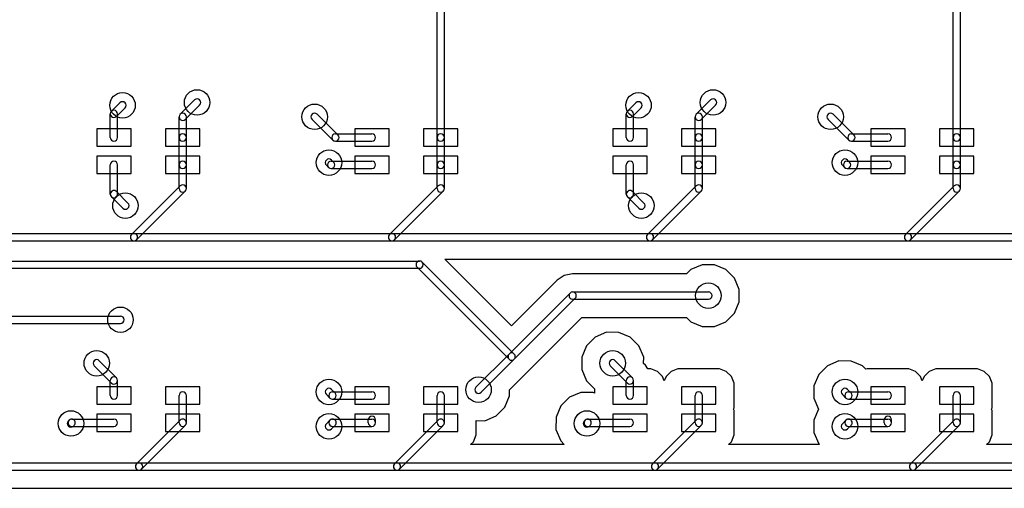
# Model space of a CAD drawing. Extents: x 67 to 209, y -168 to -95.
# Tile 10 of 13: x 141 to 175, y -130 to -113. Entities that reach past the tile are written whole.
import ezdxf

# ---------------------------------------------------------------- set-up
doc = ezdxf.new("R2010")
doc.units = 0
doc.header["$MEASUREMENT"] = 0
doc.layers.add('BLACK', color=250, linetype='CONTINUOUS')

msp = doc.modelspace()

# ---------------------------------------------------------------- linework, layer by layer
at = {"layer": 'BLACK'}
for p, q in [((155.073, -117.525), (155.073, -109.475)), ((155.327, -117.525), (155.327, -109.475)), ((173.073, -117.525), (173.073, -109.475)), ((173.327, -117.525), (173.327, -109.475)), ((144.01, -116.31), (143.71, -116.61)), ((146.61, -116.21), (146.11, -116.71)), ((146.79, -116.39), (146.29, -116.89)), ((162.01, -116.31), (161.71, -116.61)), ((164.61, -116.21), (164.11, -116.71)), ((164.79, -116.39), (164.29, -116.89)), ((143.673, -117.525), (143.673, -116.7)), ((144.19, -116.49), (143.89, -116.79)), ((143.927, -117.525), (143.927, -116.7)), ((150.89, -116.71), (151.615, -117.435)), ((161.673, -117.525), (161.673, -116.7)), ((162.19, -116.49), (161.89, -116.79)), ((161.927, -117.525), (161.927, -116.7)), ((168.89, -116.71), (169.615, -117.435)), ((146.073, -117.525), (146.073, -116.8)), ((146.327, -117.525), (146.327, -116.8)), ((150.71, -116.89), (151.435, -117.615)), ((164.073, -117.525), (164.073, -116.8)), ((164.327, -117.525), (164.327, -116.8)), ((168.71, -116.89), (169.435, -117.615)), ((143.2, -117.225), (143.2, -117.825)), ((144.4, -117.225), (143.2, -117.225)), ((144.4, -117.825), (144.4, -117.225)), ((145.6, -117.225), (145.6, -117.825)), ((146.8, -117.225), (145.6, -117.225)), ((146.8, -117.825), (146.8, -117.225)), ((151.525, -117.398), (152.8, -117.398)), ((152.2, -117.225), (152.2, -117.825)), ((153.4, -117.225), (152.2, -117.225)), ((153.4, -117.825), (153.4, -117.225)), ((154.6, -117.225), (154.6, -117.825)), ((155.8, -117.225), (154.6, -117.225)), ((155.8, -117.825), (155.8, -117.225)), ((161.2, -117.225), (161.2, -117.825)), ((162.4, -117.225), (161.2, -117.225)), ((162.4, -117.825), (162.4, -117.225)), ((163.6, -117.225), (163.6, -117.825)), ((164.8, -117.225), (163.6, -117.225)), ((164.8, -117.825), (164.8, -117.225)), ((169.525, -117.398), (170.8, -117.398)), ((170.2, -117.225), (170.2, -117.825)), ((171.4, -117.225), (170.2, -117.225)), ((171.4, -117.825), (171.4, -117.225)), ((172.6, -117.225), (172.6, -117.825)), ((173.8, -117.225), (172.6, -117.225)), ((173.8, -117.825), (173.8, -117.225)), ((146.073, -118.475), (146.073, -117.525)), ((146.327, -118.475), (146.327, -117.525)), ((151.525, -117.652), (152.8, -117.652)), ((155.073, -118.475), (155.073, -117.525)), ((155.327, -118.475), (155.327, -117.525)), ((164.073, -118.475), (164.073, -117.525)), ((164.327, -118.475), (164.327, -117.525)), ((169.525, -117.652), (170.8, -117.652)), ((173.073, -118.475), (173.073, -117.525)), ((173.327, -118.475), (173.327, -117.525)), ((143.2, -117.825), (144.4, -117.825)), ((145.6, -117.825), (146.8, -117.825)), ((152.2, -117.825), (153.4, -117.825)), ((154.6, -117.825), (155.8, -117.825)), ((161.2, -117.825), (162.4, -117.825)), ((163.6, -117.825), (164.8, -117.825)), ((170.2, -117.825), (171.4, -117.825)), ((172.6, -117.825), (173.8, -117.825)), ((143.2, -118.175), (143.2, -118.775)), ((144.4, -118.175), (143.2, -118.175)), ((143.673, -119.5), (143.673, -118.475)), ((143.927, -119.5), (143.927, -118.475)), ((144.4, -118.775), (144.4, -118.175)), ((145.6, -118.175), (145.6, -118.775)), ((146.8, -118.175), (145.6, -118.175)), ((146.073, -119.3), (146.073, -118.475)), ((146.327, -119.3), (146.327, -118.475)), ((146.8, -118.775), (146.8, -118.175)), ((151.21, -118.49), (151.285, -118.565)), ((151.375, -118.348), (152.8, -118.348)), ((151.39, -118.31), (151.465, -118.385)), ((152.2, -118.175), (152.2, -118.775)), ((153.4, -118.175), (152.2, -118.175)), ((153.4, -118.775), (153.4, -118.175)), ((154.6, -118.175), (154.6, -118.775)), ((155.8, -118.175), (154.6, -118.175)), ((155.073, -119.3), (155.073, -118.475)), ((155.327, -119.3), (155.327, -118.475)), ((155.8, -118.775), (155.8, -118.175)), ((161.2, -118.175), (161.2, -118.775)), ((162.4, -118.175), (161.2, -118.175)), ((161.673, -119.5), (161.673, -118.475)), ((161.927, -119.5), (161.927, -118.475)), ((162.4, -118.775), (162.4, -118.175)), ((163.6, -118.175), (163.6, -118.775)), ((164.8, -118.175), (163.6, -118.175)), ((164.073, -119.3), (164.073, -118.475)), ((164.327, -119.3), (164.327, -118.475)), ((164.8, -118.775), (164.8, -118.175)), ((169.21, -118.49), (169.285, -118.565)), ((169.375, -118.348), (170.8, -118.348)), ((169.39, -118.31), (169.465, -118.385)), ((170.2, -118.175), (170.2, -118.775)), ((171.4, -118.175), (170.2, -118.175)), ((171.4, -118.775), (171.4, -118.175)), ((172.6, -118.175), (172.6, -118.775)), ((173.8, -118.175), (172.6, -118.175)), ((173.073, -119.3), (173.073, -118.475)), ((173.327, -119.3), (173.327, -118.475)), ((173.8, -118.775), (173.8, -118.175)), ((143.2, -118.775), (144.4, -118.775)), ((145.6, -118.775), (146.8, -118.775)), ((151.375, -118.602), (152.8, -118.602)), ((152.2, -118.775), (153.4, -118.775)), ((154.6, -118.775), (155.8, -118.775)), ((161.2, -118.775), (162.4, -118.775)), ((163.6, -118.775), (164.8, -118.775)), ((169.375, -118.602), (170.8, -118.602)), ((170.2, -118.775), (171.4, -118.775)), ((172.6, -118.775), (173.8, -118.775)), ((144.29, -119.81), (143.89, -119.41)), ((146.11, -119.21), (144.41, -120.91)), ((146.29, -119.39), (144.59, -121.09)), ((155.11, -119.21), (153.41, -120.91)), ((155.29, -119.39), (153.59, -121.09)), ((162.29, -119.81), (161.89, -119.41)), ((164.11, -119.21), (162.41, -120.91)), ((164.29, -119.39), (162.59, -121.09)), ((173.11, -119.21), (171.41, -120.91)), ((173.29, -119.39), (171.59, -121.09)), ((144.11, -119.99), (143.71, -119.59)), ((162.11, -119.99), (161.71, -119.59)), ((135.5, -120.873), (144.5, -120.873)), ((135.5, -120.873), (144.5, -120.873)), ((144.5, -120.873), (153.5, -120.873)), ((153.5, -120.873), (162.5, -120.873)), ((153.5, -120.873), (162.5, -120.873)), ((162.5, -120.873), (171.5, -120.873)), ((171.5, -120.873), (180.5, -120.873)), ((171.5, -120.873), (180.5, -120.873)), ((135.5, -121.127), (144.5, -121.127)), ((135.5, -121.127), (144.5, -121.127)), ((144.5, -121.127), (153.5, -121.127)), ((153.5, -121.127), (162.5, -121.127)), ((153.5, -121.127), (162.5, -121.127)), ((162.5, -121.127), (171.5, -121.127)), ((171.5, -121.127), (180.5, -121.127)), ((171.5, -121.127), (180.5, -121.127)), ((96.9874, -121.832), (154.464, -121.832)), ((154.554, -121.869), (157.764, -125.078)), ((157.674, -124.091), (155.345, -121.762)), ((155.345, -121.762), (162.5, -121.762)), ((157.674, -124.091), (155.345, -121.762)), ((155.345, -121.762), (162.5, -121.762)), ((162.5, -121.762), (171.5, -121.762)), ((162.5, -121.762), (171.5, -121.762)), ((171.5, -121.762), (180.5, -121.762)), ((171.5, -121.762), (180.5, -121.762)), ((96.9874, -122.086), (154.464, -122.086)), ((154.374, -122.049), (157.584, -125.258)), ((159.802, -122.278), (159.51, -122.336)), ((159.802, -122.278), (159.51, -122.336)), ((163.771, -122.278), (159.802, -122.278)), ((163.771, -122.278), (159.802, -122.278)), ((163.925, -122.124), (163.771, -122.278)), ((163.925, -122.124), (163.771, -122.278)), ((164.322, -121.96), (163.925, -122.124)), ((164.322, -121.96), (163.925, -122.124)), ((164.752, -121.961), (164.322, -121.96)), ((164.752, -121.961), (164.322, -121.96)), ((165.148, -122.125), (164.752, -121.961)), ((165.148, -122.125), (164.752, -121.961)), ((165.452, -122.429), (165.148, -122.125)), ((165.452, -122.429), (165.148, -122.125)), ((159.263, -122.501), (157.674, -124.091)), ((159.263, -122.501), (157.674, -124.091)), ((159.51, -122.336), (159.263, -122.501)), ((159.51, -122.336), (159.263, -122.501)), ((165.616, -122.826), (165.452, -122.429)), ((165.616, -122.826), (165.452, -122.429)), ((159.712, -122.95), (157.584, -125.078)), ((159.802, -122.913), (164.536, -122.913)), ((165.615, -123.256), (165.616, -122.826)), ((165.615, -123.256), (165.616, -122.826)), ((159.892, -123.13), (157.764, -125.258)), ((159.802, -123.167), (164.536, -123.167)), ((165.451, -123.652), (165.615, -123.256)), ((165.451, -123.652), (165.615, -123.256)), ((165.147, -123.956), (165.451, -123.652)), ((165.147, -123.956), (165.451, -123.652)), ((137.365, -123.754), (144.027, -123.754)), ((158.213, -125.707), (160.118, -123.802)), ((158.213, -125.707), (160.118, -123.802)), ((160.118, -123.802), (163.771, -123.802)), ((160.118, -123.802), (163.771, -123.802)), ((163.771, -123.802), (163.924, -123.955)), ((163.771, -123.802), (163.924, -123.955)), ((163.924, -123.955), (164.32, -124.119)), ((163.924, -123.955), (164.32, -124.119)), ((164.75, -124.12), (165.147, -123.956)), ((164.75, -124.12), (165.147, -123.956)), ((137.365, -124.008), (144.027, -124.008)), ((160.986, -124.32), (160.589, -124.484)), ((160.986, -124.32), (160.589, -124.484)), ((161.416, -124.321), (160.986, -124.32)), ((161.416, -124.321), (160.986, -124.32)), ((161.812, -124.485), (161.416, -124.321)), ((161.812, -124.485), (161.416, -124.321)), ((164.32, -124.119), (164.75, -124.12)), ((164.32, -124.119), (164.75, -124.12)), ((160.589, -124.484), (160.285, -124.788)), ((160.589, -124.484), (160.285, -124.788)), ((162.116, -124.789), (161.812, -124.485)), ((162.116, -124.789), (161.812, -124.485)), ((160.285, -124.788), (160.121, -125.184)), ((160.285, -124.788), (160.121, -125.184)), ((162.28, -125.186), (162.116, -124.789)), ((162.28, -125.186), (162.116, -124.789)), ((143.29, -125.31), (143.89, -125.91)), ((157.584, -125.078), (156.429, -126.233)), ((157.764, -125.258), (156.609, -126.413)), ((160.121, -125.184), (160.12, -125.614)), ((160.121, -125.184), (160.12, -125.614)), ((161.29, -125.31), (161.89, -125.91)), ((162.279, -125.402), (162.28, -125.186)), ((162.279, -125.402), (162.28, -125.186)), ((169.086, -125.32), (168.689, -125.484)), ((169.086, -125.32), (168.689, -125.484)), ((169.516, -125.321), (169.086, -125.32)), ((169.516, -125.321), (169.086, -125.32)), ((169.912, -125.485), (169.516, -125.321)), ((169.912, -125.485), (169.516, -125.321)), ((143.11, -125.49), (143.71, -126.09)), ((157.599, -126.321), (158.213, -125.707)), ((157.599, -126.321), (158.213, -125.707)), ((158.213, -125.707), (158.213, -125.707)), ((158.213, -125.707), (158.213, -125.707)), ((158.213, -125.707), (158.213, -125.707)), ((158.213, -125.707), (158.213, -125.707)), ((160.12, -125.614), (160.284, -126.011)), ((160.12, -125.614), (160.284, -126.011)), ((161.11, -125.49), (161.71, -126.09)), ((162.339, -125.461), (162.279, -125.402)), ((162.339, -125.461), (162.279, -125.402)), ((162.425, -125.59), (162.339, -125.461)), ((162.425, -125.59), (162.339, -125.461)), ((162.527, -125.59), (162.425, -125.59)), ((162.527, -125.59), (162.425, -125.59)), ((162.76, -125.687), (162.527, -125.59)), ((162.76, -125.687), (162.527, -125.59)), ((162.939, -125.866), (162.76, -125.687)), ((162.939, -125.866), (162.76, -125.687)), ((163.241, -125.686), (163.062, -125.865)), ((163.241, -125.686), (163.062, -125.865)), ((163.474, -125.59), (163.241, -125.686)), ((163.474, -125.59), (163.241, -125.686)), ((164.674, -125.59), (163.474, -125.59)), ((164.674, -125.59), (163.474, -125.59)), ((164.927, -125.59), (164.674, -125.59)), ((164.927, -125.59), (164.674, -125.59)), ((165.16, -125.687), (164.927, -125.59)), ((165.16, -125.687), (164.927, -125.59)), ((165.339, -125.866), (165.16, -125.687)), ((165.339, -125.866), (165.16, -125.687)), ((168.689, -125.484), (168.385, -125.788)), ((168.689, -125.484), (168.385, -125.788)), ((170.033, -125.607), (169.912, -125.485)), ((170.033, -125.607), (169.912, -125.485)), ((170.074, -125.59), (170.033, -125.607)), ((170.074, -125.59), (170.033, -125.607)), ((171.274, -125.59), (170.074, -125.59)), ((171.274, -125.59), (170.074, -125.59)), ((171.527, -125.59), (171.274, -125.59)), ((171.527, -125.59), (171.274, -125.59)), ((171.76, -125.687), (171.527, -125.59)), ((171.76, -125.687), (171.527, -125.59)), ((171.939, -125.866), (171.76, -125.687)), ((171.939, -125.866), (171.76, -125.687)), ((172.241, -125.686), (172.062, -125.865)), ((172.241, -125.686), (172.062, -125.865)), ((172.474, -125.59), (172.241, -125.686)), ((172.474, -125.59), (172.241, -125.686)), ((173.674, -125.59), (172.474, -125.59)), ((173.674, -125.59), (172.474, -125.59)), ((173.927, -125.59), (173.674, -125.59)), ((173.927, -125.59), (173.674, -125.59)), ((174.16, -125.687), (173.927, -125.59)), ((174.16, -125.687), (173.927, -125.59)), ((174.339, -125.866), (174.16, -125.687)), ((174.339, -125.866), (174.16, -125.687)), ((143.673, -126.525), (143.673, -126)), ((143.927, -126.525), (143.927, -126)), ((160.284, -126.011), (160.565, -126.292)), ((160.284, -126.011), (160.565, -126.292)), ((161.673, -126.525), (161.673, -126)), ((161.927, -126.525), (161.927, -126)), ((163, -126.014), (162.939, -125.866)), ((163, -126.014), (162.939, -125.866)), ((163.062, -125.865), (163, -126.014)), ((163.062, -125.865), (163, -126.014)), ((165.435, -126.099), (165.339, -125.866)), ((165.435, -126.099), (165.339, -125.866)), ((168.385, -125.788), (168.221, -126.184)), ((168.385, -125.788), (168.221, -126.184)), ((172, -126.014), (171.939, -125.866)), ((172, -126.014), (171.939, -125.866)), ((172.062, -125.865), (172, -126.014)), ((172.062, -125.865), (172, -126.014)), ((174.435, -126.099), (174.339, -125.866)), ((174.435, -126.099), (174.339, -125.866)), ((143.2, -126.225), (143.2, -126.825)), ((144.4, -126.225), (143.2, -126.225)), ((144.4, -126.825), (144.4, -126.225)), ((145.6, -126.225), (145.6, -126.825)), ((146.8, -126.225), (145.6, -126.225)), ((146.8, -126.825), (146.8, -126.225)), ((151.39, -126.31), (151.515, -126.435)), ((151.425, -126.398), (152.8, -126.398)), ((152.2, -126.225), (152.2, -126.825)), ((153.4, -126.225), (152.2, -126.225)), ((153.4, -126.825), (153.4, -126.225)), ((154.6, -126.225), (154.6, -126.825)), ((155.8, -126.225), (154.6, -126.225)), ((155.8, -126.825), (155.8, -126.225)), ((157.598, -126.539), (157.599, -126.321)), ((157.598, -126.539), (157.599, -126.321)), ((160.565, -126.292), (160.565, -126.351)), ((160.565, -126.292), (160.565, -126.351)), ((160.565, -126.351), (160.565, -126.441)), ((160.565, -126.351), (160.565, -126.441)), ((161.2, -126.225), (161.2, -126.825)), ((162.4, -126.225), (161.2, -126.225)), ((162.4, -126.825), (162.4, -126.225)), ((163.6, -126.225), (163.6, -126.825)), ((164.8, -126.225), (163.6, -126.225)), ((164.8, -126.825), (164.8, -126.225)), ((165.435, -126.699), (165.435, -126.099)), ((165.435, -126.699), (165.435, -126.099)), ((168.221, -126.184), (168.22, -126.614)), ((168.221, -126.184), (168.22, -126.614)), ((169.39, -126.31), (169.515, -126.435)), ((169.425, -126.398), (170.8, -126.398)), ((170.2, -126.225), (170.2, -126.825)), ((171.4, -126.225), (170.2, -126.225)), ((171.4, -126.825), (171.4, -126.225)), ((172.6, -126.225), (172.6, -126.825)), ((173.8, -126.225), (172.6, -126.225)), ((173.8, -126.825), (173.8, -126.225)), ((174.435, -126.699), (174.435, -126.099)), ((174.435, -126.699), (174.435, -126.099)), ((146.073, -127.475), (146.073, -126.525)), ((146.327, -127.475), (146.327, -126.525)), ((151.21, -126.49), (151.335, -126.615)), ((151.425, -126.652), (152.8, -126.652)), ((155.073, -127.475), (155.073, -126.525)), ((155.327, -127.475), (155.327, -126.525)), ((157.434, -126.935), (157.598, -126.539)), ((157.434, -126.935), (157.598, -126.539)), ((159.689, -126.584), (159.385, -126.888)), ((159.689, -126.584), (159.385, -126.888)), ((160.086, -126.42), (159.689, -126.584)), ((160.086, -126.42), (159.689, -126.584)), ((160.516, -126.421), (160.086, -126.42)), ((160.516, -126.421), (160.086, -126.42)), ((160.565, -126.441), (160.516, -126.421)), ((160.565, -126.441), (160.516, -126.421)), ((164.073, -127.475), (164.073, -126.525)), ((164.327, -127.475), (164.327, -126.525)), ((165.435, -126.952), (165.435, -126.699)), ((165.435, -126.952), (165.435, -126.699)), ((168.22, -126.614), (168.38, -127)), ((168.22, -126.614), (168.38, -127)), ((169.21, -126.49), (169.335, -126.615)), ((169.425, -126.652), (170.8, -126.652)), ((173.073, -127.475), (173.073, -126.525)), ((173.327, -127.475), (173.327, -126.525)), ((174.435, -126.952), (174.435, -126.699)), ((174.435, -126.952), (174.435, -126.699)), ((143.2, -126.825), (144.4, -126.825)), ((145.6, -126.825), (146.8, -126.825)), ((152.2, -126.825), (153.4, -126.825)), ((154.6, -126.825), (155.8, -126.825)), ((157.13, -127.239), (157.434, -126.935)), ((157.13, -127.239), (157.434, -126.935)), ((159.385, -126.888), (159.221, -127.284)), ((159.385, -126.888), (159.221, -127.284)), ((161.2, -126.825), (162.4, -126.825)), ((163.6, -126.825), (164.8, -126.825)), ((165.415, -127), (165.435, -126.952)), ((165.415, -127), (165.435, -126.952)), ((165.435, -127.049), (165.415, -127)), ((165.435, -127.049), (165.415, -127)), ((165.435, -127.649), (165.435, -127.049)), ((165.435, -127.649), (165.435, -127.049)), ((168.38, -127), (168.221, -127.384)), ((168.38, -127), (168.221, -127.384)), ((170.2, -126.825), (171.4, -126.825)), ((172.6, -126.825), (173.8, -126.825)), ((174.415, -127), (174.435, -126.952)), ((174.415, -127), (174.435, -126.952)), ((174.435, -127.049), (174.415, -127)), ((174.435, -127.049), (174.415, -127)), ((174.435, -127.649), (174.435, -127.049)), ((174.435, -127.649), (174.435, -127.049)), ((142.21, -127.41), (142.235, -127.385)), ((142.325, -127.348), (143.8, -127.348)), ((143.2, -127.175), (143.2, -127.775)), ((144.4, -127.175), (143.2, -127.175)), ((144.4, -127.775), (144.4, -127.175)), ((144.585, -128.91), (146.11, -127.385)), ((145.6, -127.175), (145.6, -127.775)), ((146.8, -127.175), (145.6, -127.175)), ((146.8, -127.775), (146.8, -127.175)), ((151.21, -127.51), (151.335, -127.385)), ((151.425, -127.348), (152.8, -127.348)), ((152.2, -127.175), (152.2, -127.775)), ((153.4, -127.175), (152.2, -127.175)), ((152.673, -127.475), (152.673, -127.375)), ((152.927, -127.475), (152.927, -127.375)), ((153.4, -127.775), (153.4, -127.175)), ((153.585, -128.91), (155.11, -127.385)), ((154.6, -127.175), (154.6, -127.775)), ((155.8, -127.175), (154.6, -127.175)), ((155.8, -127.775), (155.8, -127.175)), ((156.435, -127.649), (156.435, -127.402)), ((156.435, -127.402), (156.733, -127.403)), ((156.435, -127.649), (156.435, -127.402)), ((156.435, -127.402), (156.733, -127.403)), ((156.733, -127.403), (157.13, -127.239)), ((156.733, -127.403), (157.13, -127.239)), ((159.221, -127.284), (159.22, -127.714)), ((159.221, -127.284), (159.22, -127.714)), ((160.21, -127.41), (160.235, -127.385)), ((160.325, -127.348), (161.8, -127.348)), ((161.2, -127.175), (161.2, -127.775)), ((162.4, -127.175), (161.2, -127.175)), ((162.4, -127.775), (162.4, -127.175)), ((162.585, -128.91), (164.11, -127.385)), ((163.6, -127.175), (163.6, -127.775)), ((164.8, -127.175), (163.6, -127.175)), ((164.8, -127.775), (164.8, -127.175)), ((168.221, -127.384), (168.22, -127.814)), ((168.221, -127.384), (168.22, -127.814)), ((169.21, -127.51), (169.335, -127.385)), ((169.425, -127.348), (170.8, -127.348)), ((170.2, -127.175), (170.2, -127.775)), ((171.4, -127.175), (170.2, -127.175)), ((170.673, -127.475), (170.673, -127.375)), ((170.927, -127.475), (170.927, -127.375)), ((171.4, -127.775), (171.4, -127.175)), ((171.585, -128.91), (173.11, -127.385)), ((172.6, -127.175), (172.6, -127.775)), ((173.8, -127.175), (172.6, -127.175)), ((173.8, -127.775), (173.8, -127.175)), ((142.325, -127.602), (143.8, -127.602)), ((142.39, -127.59), (142.415, -127.565)), ((143.2, -127.775), (144.4, -127.775)), ((144.765, -129.09), (146.29, -127.565)), ((145.6, -127.775), (146.8, -127.775)), ((151.39, -127.69), (151.515, -127.565)), ((151.425, -127.602), (152.8, -127.602)), ((152.2, -127.775), (153.4, -127.775)), ((153.765, -129.09), (155.29, -127.565)), ((154.6, -127.775), (155.8, -127.775)), ((156.435, -127.902), (156.435, -127.649)), ((156.435, -127.902), (156.435, -127.649)), ((159.22, -127.714), (159.384, -128.111)), ((159.22, -127.714), (159.384, -128.111)), ((160.325, -127.602), (161.8, -127.602)), ((160.39, -127.59), (160.415, -127.565)), ((161.2, -127.775), (162.4, -127.775)), ((162.765, -129.09), (164.29, -127.565)), ((163.6, -127.775), (164.8, -127.775)), ((165.435, -127.902), (165.435, -127.649)), ((165.435, -127.902), (165.435, -127.649)), ((169.39, -127.69), (169.515, -127.565)), ((169.425, -127.602), (170.8, -127.602)), ((170.2, -127.775), (171.4, -127.775)), ((171.765, -129.09), (173.29, -127.565)), ((172.6, -127.775), (173.8, -127.775)), ((174.435, -127.902), (174.435, -127.649)), ((174.435, -127.902), (174.435, -127.649)), ((156.338, -128.135), (156.435, -127.902)), ((156.338, -128.135), (156.435, -127.902)), ((159.384, -128.111), (159.511, -128.238)), ((159.384, -128.111), (159.511, -128.238)), ((165.338, -128.135), (165.435, -127.902)), ((165.338, -128.135), (165.435, -127.902)), ((168.22, -127.814), (168.384, -128.211)), ((168.22, -127.814), (168.384, -128.211)), ((174.338, -128.135), (174.435, -127.902)), ((174.338, -128.135), (174.435, -127.902)), ((156.235, -128.238), (156.338, -128.135)), ((156.235, -128.238), (156.338, -128.135)), ((159.511, -128.238), (156.235, -128.238)), ((159.511, -128.238), (156.235, -128.238)), ((165.235, -128.238), (165.338, -128.135)), ((165.235, -128.238), (165.338, -128.135)), ((168.412, -128.238), (165.235, -128.238)), ((168.412, -128.238), (165.235, -128.238)), ((168.384, -128.211), (168.412, -128.238)), ((168.384, -128.211), (168.412, -128.238)), ((174.235, -128.238), (174.338, -128.135)), ((174.235, -128.238), (174.338, -128.135)), ((177.511, -128.238), (174.235, -128.238)), ((177.511, -128.238), (174.235, -128.238)), ((135.675, -128.873), (144.675, -128.873)), ((135.675, -128.873), (144.675, -128.873)), ((135.675, -129.127), (144.675, -129.127)), ((135.675, -129.127), (144.675, -129.127)), ((144.675, -128.873), (153.675, -128.873)), ((144.675, -129.127), (153.675, -129.127)), ((153.675, -128.873), (162.675, -128.873)), ((153.675, -128.873), (162.675, -128.873)), ((153.675, -129.127), (162.675, -129.127)), ((153.675, -129.127), (162.675, -129.127)), ((162.675, -128.873), (171.675, -128.873)), ((162.675, -129.127), (171.675, -129.127)), ((171.675, -128.873), (180.675, -128.873)), ((171.675, -128.873), (180.675, -128.873)), ((171.675, -129.127), (180.675, -129.127)), ((171.675, -129.127), (180.675, -129.127)), ((135.675, -129.762), (144.675, -129.762)), ((135.675, -129.762), (144.675, -129.762)), ((144.675, -129.762), (153.675, -129.762)), ((144.675, -129.762), (153.675, -129.762)), ((153.675, -129.762), (162.675, -129.762)), ((153.675, -129.762), (162.675, -129.762)), ((162.675, -129.762), (171.675, -129.762)), ((162.675, -129.762), (171.675, -129.762)), ((171.675, -129.762), (180.675, -129.762)), ((171.675, -129.762), (180.675, -129.762))]:
    msp.add_line(p, q, dxfattribs=at)
for centre in [(144.1, -116.4), (146.7, -116.3), (162.1, -116.4), (164.7, -116.3), (150.8, -116.8), (168.8, -116.8), (151.3, -118.4), (169.3, -118.4), (144.2, -119.9), (162.2, -119.9), (164.536, -123.04), (144.027, -123.881), (143.2, -125.4), (161.2, -125.4), (151.3, -126.4), (156.519, -126.323), (169.3, -126.4), (142.3, -127.5), (160.3, -127.5), (151.3, -127.6), (169.3, -127.6)]:
    msp.add_circle(centre, 0.4445, dxfattribs=at)
for centre, start, end in [((144.1, -116.4), -45, 135), ((146.7, -116.3), -45, 135), ((162.1, -116.4), -45, 135), ((164.7, -116.3), -45, 135), ((143.8, -116.7), 360, 540), ((143.8, -116.7), 135, 315), ((146.2, -116.8), 360, 540), ((146.2, -116.8), 135, 315), ((150.8, -116.8), 45, 225), ((161.8, -116.7), 360, 540), ((161.8, -116.7), 135, 315), ((164.2, -116.8), 360, 540), ((164.2, -116.8), 135, 315), ((168.8, -116.8), 45, 225), ((146.2, -117.525), 360, 540), ((151.525, -117.525), 90, 270), ((151.525, -117.525), 225, 405), ((152.8, -117.525), 270, 450), ((155.2, -117.525), 360, 540), ((164.2, -117.525), 360, 540), ((169.525, -117.525), 90, 270), ((169.525, -117.525), 225, 405), ((170.8, -117.525), 270, 450), ((173.2, -117.525), 360, 540), ((143.8, -117.525), 180, 360), ((146.2, -117.525), 180, 360), ((155.2, -117.525), 180, 360), ((161.8, -117.525), 180, 360), ((164.2, -117.525), 180, 360), ((173.2, -117.525), 180, 360), ((143.8, -118.475), 360, 540), ((146.2, -118.475), 360, 540), ((146.2, -118.475), 180, 360), ((151.3, -118.4), 45, 225), ((151.375, -118.475), 90, 270), ((151.375, -118.475), 225, 405), ((152.8, -118.475), 270, 450), ((155.2, -118.475), 360, 540), ((155.2, -118.475), 180, 360), ((161.8, -118.475), 360, 540), ((164.2, -118.475), 360, 540), ((164.2, -118.475), 180, 360), ((169.3, -118.4), 45, 225), ((169.375, -118.475), 90, 270), ((169.375, -118.475), 225, 405), ((170.8, -118.475), 270, 450), ((173.2, -118.475), 360, 540), ((173.2, -118.475), 180, 360), ((146.2, -119.3), -45, 135), ((155.2, -119.3), -45, 135), ((164.2, -119.3), -45, 135), ((173.2, -119.3), -45, 135), ((143.8, -119.5), 405, 585), ((143.8, -119.5), 180, 360), ((146.2, -119.3), 180, 360), ((155.2, -119.3), 180, 360), ((161.8, -119.5), 405, 585), ((161.8, -119.5), 180, 360), ((164.2, -119.3), 180, 360), ((173.2, -119.3), 180, 360), ((144.2, -119.9), 225, 405), ((162.2, -119.9), 225, 405), ((144.5, -121), 90, 270), ((144.5, -121), 270, 450), ((144.5, -121), 270, 450), ((153.5, -121), 90, 270), ((153.5, -121), 90, 270), ((153.5, -121), 270, 450), ((162.5, -121), 90, 270), ((162.5, -121), 270, 450), ((162.5, -121), 270, 450), ((171.5, -121), 90, 270), ((171.5, -121), 90, 270), ((171.5, -121), 270, 450), ((144.5, -121), 135, 315), ((153.5, -121), 135, 315), ((162.5, -121), 135, 315), ((171.5, -121), 135, 315), ((154.464, -121.959), 45, 225), ((154.464, -121.959), 270, 450), ((159.802, -123.04), 90, 270), ((159.802, -123.04), -45, 135), ((164.536, -123.04), 270, 450), ((144.027, -123.881), 270, 450), ((143.2, -125.4), 45, 225), ((157.674, -125.168), 135, 315), ((157.674, -125.168), -45, 135), ((157.674, -125.168), 225, 405), ((161.2, -125.4), 45, 225), ((143.8, -126), 360, 540), ((143.8, -126), 225, 405), ((161.8, -126), 360, 540), ((161.8, -126), 225, 405), ((146.2, -126.525), 360, 540), ((151.3, -126.4), 45, 225), ((151.425, -126.525), 90, 270), ((152.8, -126.525), 270, 450), ((155.2, -126.525), 360, 540), ((156.519, -126.323), 135, 315), ((164.2, -126.525), 360, 540), ((169.3, -126.4), 45, 225), ((169.425, -126.525), 90, 270), ((170.8, -126.525), 270, 450), ((173.2, -126.525), 360, 540), ((143.8, -126.525), 180, 360), ((151.425, -126.525), 225, 405), ((161.8, -126.525), 180, 360), ((169.425, -126.525), 225, 405), ((142.3, -127.5), 135, 315), ((142.325, -127.475), 90, 270), ((142.325, -127.475), 315, 495), ((143.8, -127.475), 270, 450), ((146.2, -127.475), 315, 495), ((151.425, -127.475), 90, 270), ((151.425, -127.475), 315, 495), ((152.8, -127.375), 360, 540), ((152.8, -127.475), 270, 450), ((155.2, -127.475), 315, 495), ((160.3, -127.5), 135, 315), ((160.325, -127.475), 90, 270), ((160.325, -127.475), 315, 495), ((161.8, -127.475), 270, 450), ((164.2, -127.475), 315, 495), ((169.425, -127.475), 90, 270), ((169.425, -127.475), 315, 495), ((170.8, -127.375), 360, 540), ((170.8, -127.475), 270, 450), ((173.2, -127.475), 315, 495), ((146.2, -127.475), 180, 360), ((151.3, -127.6), 135, 315), ((152.8, -127.475), 180, 360), ((155.2, -127.475), 180, 360), ((164.2, -127.475), 180, 360), ((169.3, -127.6), 135, 315), ((170.8, -127.475), 180, 360), ((173.2, -127.475), 180, 360), ((144.675, -129), 90, 270), ((144.675, -129), 135, 315), ((144.675, -129), 270, 450), ((144.675, -129), 270, 450), ((153.675, -129), 90, 270), ((153.675, -129), 90, 270), ((153.675, -129), 135, 315), ((153.675, -129), 270, 450), ((162.675, -129), 90, 270), ((162.675, -129), 135, 315), ((162.675, -129), 270, 450), ((162.675, -129), 270, 450), ((171.675, -129), 90, 270), ((171.675, -129), 90, 270), ((171.675, -129), 135, 315), ((171.675, -129), 270, 450)]:
    msp.add_arc(centre, 0.127, start, end, dxfattribs=at)

doc.saveas('drawing.dxf')
